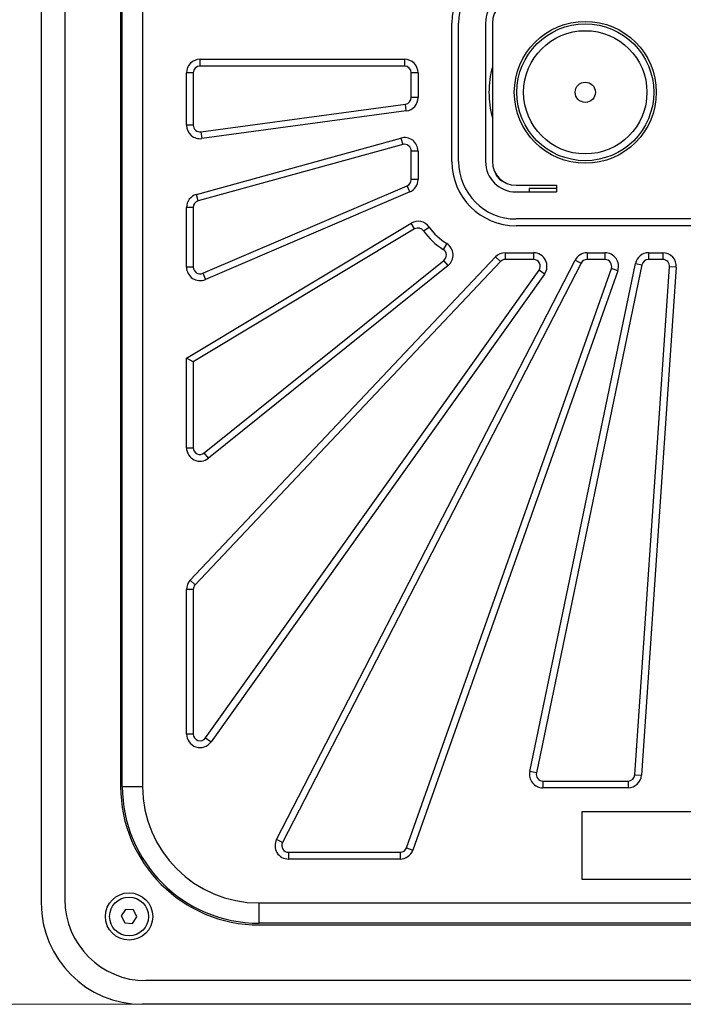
# Model space of a CAD drawing. Header units: millimetres. Extents: x 8 to 415, y 1 to 292.
# Tile 3 of 10: x 58 to 97, y 143 to 202. Entities that reach past the tile are written whole.
import ezdxf

# ---------------------------------------------------------------- set-up
doc = ezdxf.new("R2010")
doc.units = ezdxf.units.MM
doc.styles.add('SLDTEXTSTYLE1', font='TXT', dxfattribs={"width": 0.7})
doc.dimstyles.new('SLDDIMSTYLE0', dxfattribs={"dimtxt": 3.5, "dimasz": 3.302, "dimexe": 0, "dimexo": 0.0625, "dimgap": 0.875, "dimtad": 2, "dimlfac": 5, "dimrnd": 1e-09, "dimzin": 12, "dimdsep": 46, "dimtxsty": 'SLDTEXTSTYLE1', "dimsah": 1, "dimcen": 0.09, "dimadec": 0, "dimazin": 3, "dimtfac": 1, "dimtdec": 3, "dimtofl": 0, "dimtmove": 0, "dimatfit": 3, "dimfxl": 0, "dimfrac": 2, "dimtolj": 1, "dimtzin": 12, "dimarcsym": 0})

# ---------------------------------------------------------------- blocks, each defined once
blk = doc.blocks.new('_D')
at = {"color": 7, "linetype": 'Continuous', "lineweight": 0}
for p, q in [((65.235, 251.425), (40.235, 251.425)), ((41.235, 251.425), (41.235, 143.425)), ((65.235, 143.425), (40.235, 143.425))]:
    blk.add_line(p, q, dxfattribs=at)
at = {"color": 7, "linetype": 'Continuous', "lineweight": 18}
for points in [[(41.235, 251.425), (40.727, 248.123), (41.743, 248.123)], [(41.235, 143.425), (41.743, 146.727), (40.727, 146.727)]]:
    blk.add_solid(points, dxfattribs=at)
at = {"color": 7, "linetype": 'Continuous', "lineweight": 18, "insert": (36.723, 193.575), "char_height": 3.5, "attachment_point": 1, "rotation": 90, "style": 'SLDTEXTSTYLE1'}
blk.add_mtext('540', dxfattribs=at)

msp = doc.modelspace()

# ---------------------------------------------------------------- linework, layer by layer
at = {"color": 7, "linetype": 'Continuous', "lineweight": 25}
for p, q in [((59.2346, 245.4254), (59.2346, 149.4254)), ((60.6346, 245.2254), (60.6346, 149.6254)), ((63.9346, 238.5254), (63.9346, 156.3254)), ((64.0346, 156.3254), (64.0346, 238.5254)), ((65.2346, 238.5254), (65.2346, 156.3254)), ((83.5346, 193.3254), (83.5346, 201.5254)), ((83.9346, 193.3254), (83.9346, 201.5254)), ((85.5346, 201.5254), (85.5346, 193.3254)), ((85.9346, 201.5254), (85.9346, 193.3254)), ((68.6346, 199.3796), (80.7346, 199.3796)), ((68.6346, 198.9796), (68.6346, 199.3796)), ((80.7346, 198.9796), (68.6346, 198.9796)), ((80.7346, 199.3796), (80.7346, 198.9796)), ((67.8346, 195.479), (67.8346, 198.5796)), ((68.2346, 198.5796), (67.8346, 198.5796)), ((68.2346, 198.5796), (68.2346, 195.479)), ((81.1346, 197.1178), (81.1346, 198.5796)), ((81.5346, 198.5796), (81.1346, 198.5796)), ((81.5346, 198.5796), (81.5346, 197.1178)), ((81.5346, 197.1178), (81.1346, 197.1178)), ((68.6883, 195.0826), (80.7883, 196.7214)), ((80.842, 196.3251), (80.7883, 196.7214)), ((80.842, 196.3251), (68.742, 194.6862)), ((68.2346, 195.479), (67.8346, 195.479)), ((68.6883, 195.0826), (68.742, 194.6862)), ((68.4216, 191.3769), (80.5216, 194.7189)), ((80.6281, 194.3333), (68.5281, 190.9913)), ((80.5216, 194.7189), (80.6281, 194.3333)), ((81.1346, 192.2617), (81.1346, 193.9478)), ((81.5346, 193.9478), (81.1346, 193.9478)), ((81.5346, 193.9478), (81.5346, 192.2617)), ((68.7922, 186.7089), (80.8922, 191.894)), ((81.0497, 191.5263), (80.8922, 191.894)), ((81.5346, 192.2617), (81.1346, 192.2617)), ((87.3346, 191.9254), (89.7346, 191.9254)), ((89.7346, 191.9254), (89.7346, 191.5254)), ((68.5281, 190.9913), (68.4216, 191.3769)), ((81.0497, 191.5263), (68.9497, 186.3413)), ((87.3346, 191.5254), (89.7346, 191.5254)), ((88.1186, 191.7347), (88.118, 191.5254)), ((89.7346, 191.7302), (88.1186, 191.7347)), ((67.8346, 187.0766), (67.8346, 190.6057)), ((68.2346, 190.6057), (67.8346, 190.6057)), ((68.2346, 190.6057), (68.2346, 187.0766)), ((67.8346, 181.6923), (81.1272, 189.6751)), ((81.3331, 189.3322), (81.1272, 189.6751)), ((107.1346, 189.9254), (87.3346, 189.9254)), ((107.1346, 189.5254), (87.3346, 189.5254)), ((81.3331, 189.3322), (68.2346, 181.466)), ((81.8659, 189.2199), (82.1928, 189.4504)), ((83.2349, 188.4675), (83.0238, 188.1277)), ((86.6982, 187.9254), (86.6982, 187.5254)), ((86.6982, 187.9254), (88.3693, 187.9254)), ((88.3693, 187.9254), (88.3693, 187.5254)), ((91.5445, 187.9254), (91.5445, 187.5254)), ((91.5445, 187.9254), (92.599, 187.9254)), ((92.599, 187.9254), (92.599, 187.5254)), ((95.1798, 187.9254), (96.0228, 187.9254)), ((95.1798, 187.9254), (95.1798, 187.5254)), ((96.0228, 187.9254), (96.0228, 187.5254)), ((68.0528, 168.5325), (86.1163, 187.6745)), ((86.4073, 187.3999), (68.3437, 168.2579)), ((68.8853, 176.0725), (83.0634, 187.4763)), ((83.3141, 187.1646), (69.136, 175.7608)), ((73.1607, 153.1918), (90.8334, 187.4918)), ((91.1889, 187.3086), (73.5163, 153.0086)), ((83.3141, 187.1646), (83.0634, 187.4763)), ((86.1163, 187.6745), (86.4073, 187.3999)), ((88.3693, 187.5254), (86.6982, 187.5254)), ((88.146, 157.209), (94.3965, 187.2882)), ((94.7882, 187.2068), (88.5376, 157.1276)), ((90.8334, 187.4918), (91.1889, 187.3086)), ((92.599, 187.5254), (91.5445, 187.5254)), ((94.3965, 187.2882), (94.7882, 187.2068)), ((96.0228, 187.5254), (95.1798, 187.5254)), ((68.2346, 187.0766), (67.8346, 187.0766)), ((68.7922, 186.7089), (68.9497, 186.3413)), ((68.9604, 159.1978), (88.6951, 186.8933)), ((89.0208, 186.6612), (69.2861, 158.9657)), ((80.8546, 152.6921), (92.9761, 186.9921)), ((93.3532, 186.8589), (81.2317, 152.5589)), ((89.0208, 186.6612), (88.6951, 186.8933)), ((93.3532, 186.8589), (92.9761, 186.9921)), ((94.3644, 157.0189), (96.4219, 187.0981)), ((96.821, 187.0708), (94.7635, 156.9916)), ((96.821, 187.0708), (96.4219, 187.0981)), ((67.8346, 176.3842), (67.8346, 181.6923)), ((68.2346, 181.466), (67.8346, 181.6923)), ((68.2346, 181.466), (68.2346, 176.3842)), ((67.8346, 176.3842), (68.2346, 176.3842)), ((69.136, 175.7608), (68.8853, 176.0725)), ((68.3437, 168.2579), (68.0528, 168.5325)), ((67.8346, 159.43), (67.8346, 167.9834)), ((68.2346, 167.9834), (67.8346, 167.9834)), ((68.2346, 167.9834), (68.2346, 159.43)), ((68.2346, 159.43), (67.8346, 159.43)), ((68.9604, 159.1978), (69.2861, 158.9657)), ((88.5376, 157.1276), (88.146, 157.209)), ((94.3644, 157.0189), (94.7635, 156.9916)), ((64.0346, 156.3254), (65.2346, 156.3254)), ((88.9293, 156.6462), (93.9653, 156.6462)), ((88.9293, 156.6462), (88.9293, 156.2462)), ((93.9653, 156.2462), (88.9293, 156.2462)), ((93.9653, 156.6462), (93.9653, 156.2462)), ((91.2346, 154.8254), (91.2346, 150.8254)), ((103.2346, 154.8254), (91.2346, 154.8254)), ((73.5163, 153.0086), (73.1607, 153.1918)), ((73.8719, 152.4254), (73.8719, 152.0254)), ((73.8719, 152.4254), (80.4774, 152.4254)), ((80.4774, 152.4254), (80.4774, 152.0254)), ((80.8546, 152.6921), (81.2317, 152.5589)), ((80.4774, 152.0254), (73.8719, 152.0254)), ((91.2346, 150.8254), (103.2346, 150.8254)), ((72.1346, 149.4254), (122.3346, 149.4254)), ((72.1346, 148.2254), (72.1346, 149.4254)), ((64.2294, 149.0392), (63.9736, 148.6546)), ((64.6903, 149.0101), (64.2294, 149.0392)), ((64.8956, 148.5963), (64.6903, 149.0101)), ((63.9736, 148.6546), (64.1789, 148.2408)), ((64.1789, 148.2408), (64.6399, 148.2117)), ((64.6399, 148.2117), (64.8956, 148.5963)), ((122.3346, 148.2254), (72.1346, 148.2254)), ((72.1346, 148.1254), (122.3346, 148.1254)), ((129.0346, 144.8254), (65.4346, 144.8254)), ((129.2346, 143.4254), (65.2346, 143.4254))]:
    msp.add_line(p, q, dxfattribs=at)
for centre, radius in [((91.4346, 197.4254), 4.2), ((91.4346, 197.4254), 4.05), ((91.4346, 197.4254), 3.65), ((91.4346, 197.4254), 0.6), ((64.4346, 148.6254), 1.4), ((64.4346, 148.6254), 1.15)]:
    msp.add_circle(centre, radius, dxfattribs=at)
for centre, radius, start, end in [((87.3346, 201.5254), 3.8, 90, 180), ((87.3346, 201.5254), 3.4, 90, 180), ((87.3346, 201.5254), 1.8, 90, 180), ((87.3346, 201.5254), 1.4, 90, 180), ((68.6346, 198.5796), 0.8, 90, 180), ((68.6346, 198.5796), 0.4, 90, 180), ((80.7346, 198.5796), 0.8, 0, 90), ((80.7346, 198.5796), 0.4, 0, 90), ((91.4346, 197.4254), 5.7, 164.777243, 195.222757), ((80.7346, 197.1178), 0.4, 277.713244, 0), ((80.7346, 197.1178), 0.8, 277.713244, 0), ((68.6346, 195.479), 0.8, 180, 277.713244), ((68.6346, 195.479), 0.4, 180, 277.713244), ((80.7346, 193.9478), 0.8, 0, 105.440192), ((80.7346, 193.9478), 0.4, 0, 105.440192), ((87.3346, 193.3254), 3.8, 180, 270), ((87.3346, 193.3254), 3.4, 180, 270), ((87.3346, 193.3254), 1.8, 180, 270), ((87.3346, 193.3254), 1.4, 180, 270), ((86.9219, 192.9381), 0.864, 199.172339, 247.196695), ((80.7346, 192.2617), 0.4, 293.195963, 0), ((80.7346, 192.2617), 0.8, 293.195963, 0), ((68.6346, 190.6057), 0.8, 105.440192, 180), ((68.6346, 190.6057), 0.4, 105.440192, 180), ((81.539, 188.9893), 0.8, 35.196866, 120.98684), ((81.539, 188.9893), 0.4, 35.196866, 120.98684), ((85.1346, 191.5254), 4, 215.196866, 238.149273), ((85.1346, 191.5254), 3.6, 215.196866, 238.149273), ((82.8127, 187.7879), 0.8, 308.810609, 58.149273), ((82.8127, 187.7879), 0.4, 308.810609, 58.149273), ((86.6982, 187.1254), 0.8, 90, 136.660278), ((88.3693, 187.1254), 0.8, 324.527791, 90), ((91.5445, 187.1254), 0.8, 90, 152.740758), ((92.599, 187.1254), 0.8, 340.53674, 90), ((95.1798, 187.1254), 0.8, 90, 168.26087), ((96.0228, 187.1254), 0.8, 356.086957, 90), ((86.6982, 187.1254), 0.4, 90, 136.660278), ((88.3693, 187.1254), 0.4, 324.527791, 90), ((91.5445, 187.1254), 0.4, 90, 152.740758), ((92.599, 187.1254), 0.4, 340.53674, 90), ((95.1798, 187.1254), 0.4, 90, 168.26087), ((96.0228, 187.1254), 0.4, 356.086957, 90), ((68.6346, 187.0766), 0.8, 180, 293.195963), ((68.6346, 187.0766), 0.4, 180, 293.195963), ((68.6346, 176.3842), 0.8, 180, 308.810609), ((68.6346, 176.3842), 0.4, 180, 308.810609), ((68.6346, 167.9834), 0.8, 136.660278, 180), ((68.6346, 167.9834), 0.4, 136.660278, 180), ((68.6346, 159.43), 0.8, 180, 324.527791), ((68.6346, 159.43), 0.4, 180, 324.527791), ((88.9293, 157.0462), 0.8, 168.26087, 270), ((88.9293, 157.0462), 0.4, 168.26087, 270), ((93.9653, 157.0462), 0.4, 270, 356.086957), ((93.9653, 157.0462), 0.8, 270, 356.086957), ((72.1346, 156.3254), 8.2, 180, 270), ((72.1346, 156.3254), 8.1, 180, 270), ((72.1346, 156.3254), 6.9, 180, 270), ((73.8719, 152.8254), 0.8, 152.740758, 270), ((73.8719, 152.8254), 0.4, 152.740758, 270), ((80.4774, 152.8254), 0.4, 270, 340.53674), ((80.4774, 152.8254), 0.8, 270, 340.53674), ((65.2346, 149.4254), 6, 180, 270), ((65.4346, 149.6254), 4.8, 180, 270)]:
    msp.add_arc(centre, radius, start, end, dxfattribs=at)

# ---------------------------------------------------------------- dimensions: what is measured, and where the dimension line sits
at = {"color": 7, "linetype": 'Continuous', "lineweight": 18}
dim = msp.add_linear_dim(base=(41.2346, 143.4254), p1=(65.2346, 251.4254), p2=(65.2346, 143.4254), angle=90, dimstyle='SLDDIMSTYLE0', dxfattribs=at)
dim.commit()
dim.dimension.update_dxf_attribs({"geometry": '_D', "text_midpoint": (41.2346, 197.4254), "dimtype": 160})

doc.saveas('drawing.dxf')
